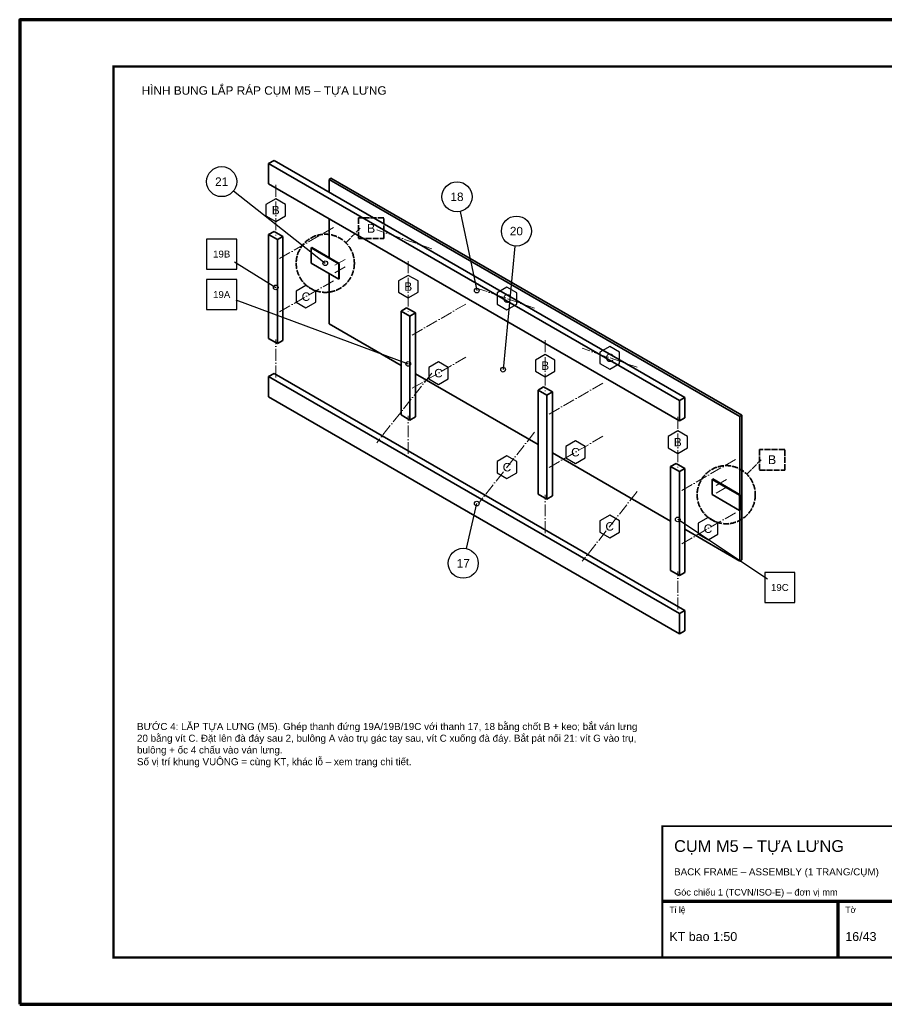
# Model space of a CAD drawing. Header units: millimetres. Extents: x 0 to 2970, y 0 to 2100.
# Tile 1 of 2: x 0 to 1843, y 0 to 2100. Entities that reach past the tile are written whole.
import ezdxf
from ezdxf.enums import TextEntityAlignment as Align

# ---------------------------------------------------------------- set-up
doc = ezdxf.new("R2010")
doc.units = ezdxf.units.MM
doc.header["$LTSCALE"] = 10
doc.linetypes.add('DASHDOT', pattern=[3.556, 2.54, -0.508, 0, -0.508])
doc.linetypes.add('DASHED', pattern=[1.524, 1.27, -0.254])
for name, color, linetype, lineweight in [('0-KHUNG-BANVE', 7, 'CONTINUOUS', 70), ('10-PHU-KIEN', 1, 'CONTINUOUS', 25), ('11-SAT', 1, 'Continuous', 35), ('13-KHOANH-VUNG', 1, 'DASHED', 35), ('4-DUONG-BUNG', 4, 'DASHDOT', 18), ('5-SO-VI-TRI', 7, 'CONTINUOUS', 25), ('6-CHU', 7, 'CONTINUOUS', 25), ('M-M5-BACK_FRAME', 6, 'CONTINUOUS', 35)]:
    doc.layers.add(name, color=color, linetype=linetype, lineweight=lineweight)
doc.styles.add('VN', font='arial.ttf')

msp = doc.modelspace()

# ---------------------------------------------------------------- linework, layer by layer
at = {"layer": '0-KHUNG-BANVE'}
for p, q in [((1370, 220), (2870, 220)), ((1745, 100), (1745, 220))]:
    msp.add_line(p, q, dxfattribs=at)
msp.add_lwpolyline([(0, 0), (2970, 0), (2970, 2100), (0, 2100)], close=True, dxfattribs=at)
for points, const_width in [([(200, 100), (2870, 100), (2870, 2000), (200, 2000)], 5), ([(1370, 100), (2870, 100), (2870, 380), (1370, 380)], 4)]:
    msp.add_lwpolyline(points, close=True, dxfattribs=dict(at, const_width=const_width))
at = {"layer": '10-PHU-KIEN'}
for points in [[(566.57, 1705.862), (545.785, 1717.862), (525, 1705.862), (525, 1681.862), (545.785, 1669.862), (566.57, 1681.862)], [(849.154, 1542.712), (828.37, 1554.712), (807.585, 1542.712), (807.585, 1518.712), (828.37, 1506.712), (849.154, 1518.712)], [(630.971, 1521.304), (610.186, 1533.304), (589.402, 1521.304), (589.402, 1497.304), (610.186, 1485.304), (630.971, 1497.304)], [(1059.532, 1517.248), (1038.747, 1529.248), (1017.962, 1517.248), (1017.962, 1493.248), (1038.747, 1481.248), (1059.532, 1493.248)], [(1141.106, 1374.153), (1120.322, 1386.153), (1099.537, 1374.153), (1099.537, 1350.153), (1120.322, 1338.153), (1141.106, 1350.153)], [(1278.496, 1390.829), (1257.711, 1402.829), (1236.927, 1390.829), (1236.927, 1366.829), (1257.711, 1354.829), (1278.496, 1366.829)], [(913.555, 1358.154), (892.771, 1370.154), (871.986, 1358.154), (871.986, 1334.154), (892.771, 1322.154), (913.555, 1334.154)], [(1423.691, 1211.003), (1402.907, 1223.003), (1382.122, 1211.003), (1382.122, 1187.003), (1402.907, 1175.003), (1423.691, 1187.003)], [(1205.508, 1189.595), (1184.723, 1201.595), (1163.938, 1189.595), (1163.938, 1165.595), (1184.723, 1153.595), (1205.508, 1165.595)], [(1059.532, 1157.596), (1038.747, 1169.596), (1017.962, 1157.596), (1017.962, 1133.596), (1038.747, 1121.596), (1059.532, 1133.596)], [(1278.496, 1031.177), (1257.711, 1043.177), (1236.927, 1031.177), (1236.927, 1007.177), (1257.711, 995.177), (1278.496, 1007.177)], [(1488.092, 1026.444), (1467.308, 1038.444), (1446.523, 1026.444), (1446.523, 1002.444), (1467.308, 990.444), (1488.092, 1002.444)]]:
    msp.add_lwpolyline(points, close=True, dxfattribs=at)
at = {"layer": '11-SAT'}
for p, q in [((621.427, 1613.143), (622.832, 1613.954)), ((621.427, 1580.693), (621.427, 1613.143)), ((679.974, 1579.341), (621.427, 1613.143)), ((681.379, 1580.153), (622.832, 1613.954)), ((621.427, 1580.693), (679.974, 1546.892)), ((679.974, 1579.341), (681.379, 1580.153)), ((679.974, 1546.892), (679.974, 1579.341)), ((681.379, 1547.703), (681.379, 1580.153)), ((679.974, 1546.892), (681.379, 1547.703)), ((1476.207, 1119.636), (1477.612, 1120.447)), ((1476.207, 1087.186), (1476.207, 1119.636)), ((1534.753, 1085.834), (1476.207, 1119.636)), ((1536.159, 1086.645), (1477.612, 1120.447)), ((1476.207, 1087.186), (1534.753, 1053.384)), ((1534.753, 1085.834), (1536.159, 1086.645)), ((1534.753, 1053.384), (1534.753, 1085.834)), ((1536.159, 1054.195), (1536.159, 1086.645)), ((1534.753, 1053.384), (1536.159, 1054.195))]:
    msp.add_line(p, q, dxfattribs=at)
at = {"layer": '13-KHOANH-VUNG'}
for p, q in [((696.043, 1625.063), (726.043, 1655.063)), ((1550.823, 1131.556), (1580.823, 1161.556))]:
    msp.add_line(p, q, dxfattribs=at)
for points in [[(722.043, 1633.063), (776.043, 1633.063), (776.043, 1677.063), (722.043, 1677.063)], [(1576.823, 1139.556), (1630.823, 1139.556), (1630.823, 1183.556), (1576.823, 1183.556)]]:
    msp.add_lwpolyline(points, close=True, dxfattribs=at)
for centre in [(651.403, 1580.423), (1506.183, 1086.916)]:
    msp.add_circle(centre, 62, dxfattribs=at)
at = {"layer": '4-DUONG-BUNG'}
for p, q in [((545.785, 1747.945), (545.785, 1639.779)), ((668.733, 1656.68), (551.64, 1589.076)), ((878.329, 1611.386), (761.236, 1651.948)), ((671.543, 1576.096), (694.962, 1589.617)), ((828.37, 1584.795), (828.37, 1476.629)), ((671.543, 1559.871), (694.962, 1573.392)), ((668.733, 1543.106), (551.64, 1475.502)), ((1097.294, 1484.967), (980.2, 1525.529)), ((951.317, 1493.53), (834.224, 1425.926)), ((545.785, 1336.914), (545.785, 1418.039)), ((1120.322, 1416.236), (1120.322, 1308.07)), ((1316.258, 1358.548), (1199.165, 1399.11)), ((951.317, 1379.955), (834.224, 1312.352)), ((878.329, 1346.379), (761.236, 1197.651)), ((1243.27, 1324.971), (1126.177, 1257.367)), ((828.37, 1173.764), (828.37, 1254.888)), ((1402.907, 1253.086), (1402.907, 1144.92)), ((1097.294, 1219.96), (980.2, 1071.232)), ((1243.27, 1211.397), (1126.177, 1143.793)), ((1525.854, 1161.821), (1408.761, 1094.217)), ((1484.638, 1106.656), (1508.056, 1120.177)), ((1316.258, 1093.541), (1199.165, 944.813)), ((1484.638, 1090.431), (1508.056, 1103.952)), ((1120.322, 1005.205), (1120.322, 1086.33)), ((1525.854, 1048.246), (1408.761, 980.643)), ((1402.907, 842.055), (1402.907, 923.179))]:
    msp.add_line(p, q, dxfattribs=at)
at = {"layer": '5-SO-VI-TRI'}
for p, q in [((455.691, 1734.747), (651.403, 1580.423)), ((938.819, 1690.924), (974.346, 1522.149)), ((1055.77, 1617.286), (1030.355, 1353.59)), ((457.781, 1583.318), (545.785, 1528.909)), ((460.555, 1502.589), (828.37, 1365.759)), ((952.6, 971.833), (974.346, 1067.851)), ((1593.79, 906.806), (1402.907, 1034.05))]:
    msp.add_line(p, q, dxfattribs=at)
for points in [[(398.563, 1568.146), (462.563, 1568.146), (462.563, 1632.146), (398.563, 1632.146)], [(398.563, 1481.746), (462.563, 1481.746), (462.563, 1545.746), (398.563, 1545.746)], [(1588.416, 857.056), (1652.416, 857.056), (1652.416, 921.056), (1588.416, 921.056)]]:
    msp.add_lwpolyline(points, close=True, dxfattribs=at)
for centre, radius in [((430.563, 1754.561), 32), ((932.228, 1722.238), 32), ((1058.839, 1649.139), 32), ((651.403, 1580.423), 5), ((545.785, 1528.909), 5), ((974.346, 1522.149), 5), ((828.37, 1365.759), 5), ((1030.355, 1353.59), 5), ((974.346, 1067.851), 5), ((1402.907, 1034.05), 5), ((945.532, 940.624), 32)]:
    msp.add_circle(centre, radius, dxfattribs=at)
at = {"layer": 'M-M5-BACK_FRAME'}
for p, q in [((530.563, 1793.24), (542.272, 1800)), ((530.563, 1749.973), (530.563, 1793.24)), ((1406.419, 1287.564), (530.563, 1793.24)), ((1418.129, 1294.324), (542.272, 1800)), ((530.563, 1749.973), (1406.419, 1244.297)), ((659.365, 1759.438), (663.581, 1761.871)), ((659.365, 1732.396), (659.365, 1759.438)), ((1535.222, 1253.762), (659.365, 1759.438)), ((1539.437, 1256.195), (663.581, 1761.871)), ((659.365, 1592.862), (659.365, 1675.609)), ((530.563, 1641.807), (542.272, 1648.568)), ((530.563, 1420.067), (530.563, 1641.807)), ((549.298, 1630.991), (530.563, 1641.807)), ((561.007, 1637.751), (542.272, 1648.568)), ((549.298, 1630.991), (561.007, 1637.751)), ((549.298, 1409.25), (549.298, 1630.991)), ((561.007, 1416.011), (561.007, 1637.751)), ((659.365, 1451.165), (659.365, 1558.79)), ((813.148, 1478.657), (824.857, 1485.417)), ((813.148, 1256.917), (813.148, 1478.657)), ((831.882, 1467.84), (813.148, 1478.657)), ((843.592, 1474.601), (824.857, 1485.417)), ((831.882, 1467.84), (843.592, 1474.601)), ((843.592, 1252.86), (843.592, 1474.601)), ((659.365, 1451.165), (813.148, 1362.378)), ((831.882, 1246.1), (831.882, 1467.84)), ((530.563, 1420.067), (549.298, 1409.25)), ((549.298, 1409.25), (561.007, 1416.011)), ((530.563, 1338.942), (542.272, 1345.703)), ((1418.129, 840.027), (542.272, 1345.703)), ((843.592, 1344.801), (1105.1, 1193.82)), ((530.563, 1295.676), (530.563, 1338.942)), ((1406.419, 833.266), (530.563, 1338.942)), ((1105.1, 1310.098), (1116.809, 1316.859)), ((1105.1, 1088.358), (1105.1, 1310.098)), ((1123.835, 1299.282), (1105.1, 1310.098)), ((1135.544, 1306.042), (1116.809, 1316.859)), ((1123.835, 1299.282), (1135.544, 1306.042)), ((1135.544, 1084.302), (1135.544, 1306.042)), ((530.563, 1295.676), (1406.419, 790)), ((1123.835, 1077.541), (1123.835, 1299.282)), ((1406.419, 1287.564), (1418.129, 1294.324)), ((1406.419, 1244.297), (1406.419, 1287.564)), ((1418.129, 1251.058), (1418.129, 1294.324)), ((813.148, 1256.917), (831.882, 1246.1)), ((831.882, 1246.1), (843.592, 1252.86)), ((1406.419, 1244.297), (1418.129, 1251.058)), ((1535.222, 1253.762), (1539.437, 1256.195)), ((1535.222, 1087.186), (1535.222, 1253.762)), ((1539.437, 947.922), (1539.437, 1256.195)), ((1135.544, 1176.243), (1387.684, 1030.669)), ((1387.684, 1146.948), (1399.394, 1153.708)), ((1387.684, 925.207), (1387.684, 1146.948)), ((1406.419, 1136.131), (1387.684, 1146.948)), ((1418.129, 1142.892), (1399.394, 1153.708)), ((1406.419, 1136.131), (1418.129, 1142.892)), ((1406.419, 914.391), (1406.419, 1136.131)), ((1418.129, 921.151), (1418.129, 1142.892)), ((1105.1, 1088.358), (1123.835, 1077.541)), ((1123.835, 1077.541), (1135.544, 1084.302)), ((1535.222, 945.489), (1535.222, 1053.655)), ((1418.129, 1013.092), (1535.222, 945.489)), ((1535.222, 945.489), (1539.437, 947.922)), ((1387.684, 925.207), (1406.419, 914.391)), ((1406.419, 914.391), (1418.129, 921.151)), ((1406.419, 833.266), (1418.129, 840.027)), ((1418.129, 796.76), (1418.129, 840.027)), ((1406.419, 790), (1406.419, 833.266)), ((1406.419, 790), (1418.129, 796.76))]:
    msp.add_line(p, q, dxfattribs=at)

# ---------------------------------------------------------------- texts
at = {"layer": '10-PHU-KIEN', "style": 'VN'}
for s, p in [('B', (545.785, 1693.862)), ('B', (828.37, 1530.712)), ('C', (610.186, 1509.304)), ('C', (1038.747, 1505.248)), ('C', (1257.711, 1378.829)), ('B', (1120.322, 1362.153)), ('C', (892.771, 1346.154)), ('B', (1402.907, 1199.003)), ('C', (1184.723, 1177.595)), ('C', (1038.747, 1145.596)), ('C', (1257.711, 1019.177)), ('C', (1467.308, 1014.444))]:
    msp.add_text(s, height=18, dxfattribs=at).set_placement(p, align=Align.MIDDLE_CENTER)
at = {"layer": '13-KHOANH-VUNG', "color": 1, "style": 'VN'}
for p in [(749.043, 1655.063), (1603.823, 1161.556)]:
    msp.add_text('B', height=19, dxfattribs=at).set_placement(p, align=Align.MIDDLE_CENTER)
at = {"layer": '5-SO-VI-TRI', "style": 'VN'}
for s, height, p in [('21', 18, (430.563, 1754.561)), ('18', 18, (932.228, 1722.238)), ('20', 18, (1058.839, 1649.139)), ('19B', 14.76, (430.563, 1600.146)), ('19A', 14.76, (430.563, 1513.746)), ('17', 18, (945.532, 940.624)), ('19C', 14.76, (1620.416, 889.056))]:
    msp.add_text(s, height=height, dxfattribs=at).set_placement(p, align=Align.MIDDLE_CENTER)
at = {"layer": '6-CHU', "style": 'VN'}
for s, height, p in [('HÌNH BUNG LẮP RÁP CỤM M5 – TỰA LƯNG', 18, (260, 1940)), ('CỤM M5 – TỰA LƯNG', 25, (1395, 325)), ('BACK FRAME – ASSEMBLY (1 TRANG/CỤM)', 15, (1395, 275)), ('Góc chiếu 1 (TCVN/ISO-E) – đơn vị mm', 14, (1395, 232)), ('Tỉ lệ', 13, (1385, 195)), ('Tờ', 13, (1760, 195)), ('KT bao 1:50', 19, (1385, 135)), ('16/43', 19, (1760, 135))]:
    msp.add_text(s, height=height, dxfattribs=at).set_placement(p)
at = {"layer": '6-CHU', "insert": (250, 600), "char_height": 15, "width": 1080, "attachment_point": 1, "style": 'VN'}
msp.add_mtext('BƯỚC 4: LẮP TỰA LƯNG (M5). Ghép thanh đứng 19A/19B/19C với thanh 17, 18 bằng chốt B + keo; bắt ván lưng 20 bằng vít C. Đặt lên đà đáy sau 2, bulông A vào trụ gác tay sau, vít C xuống đà đáy. Bắt pát nối 21: vít G vào trụ, bulông + ốc 4 chấu vào ván lưng.\\PSố vị trí khung VUÔNG = cùng KT, khác lỗ – xem trang chi tiết.', dxfattribs=at)

doc.saveas('drawing.dxf')
